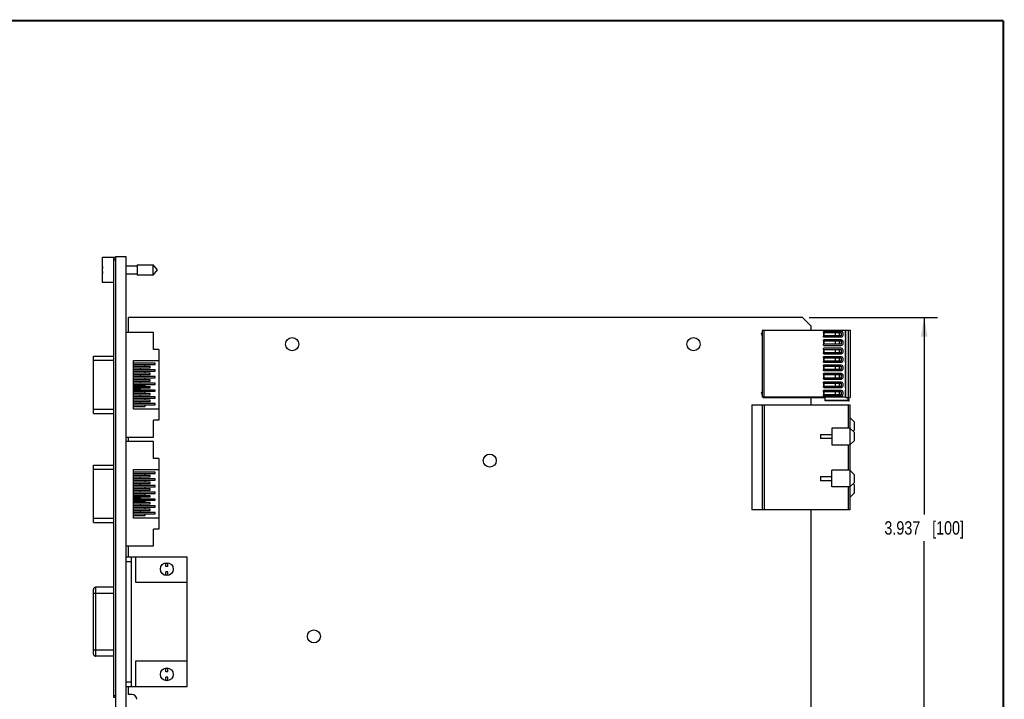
# Model space of a CAD drawing. Header units: inches. Extents: x 0.2 to 16.8, y 0.2 to 10.8.
# Tile 11 of 11: x 7.6 to 16.8, y 4.4 to 10.8. Entities that reach past the tile are written whole.
import ezdxf

# ---------------------------------------------------------------- set-up
doc = ezdxf.new("R2010")
doc.units = ezdxf.units.IN
doc.header["$LTSCALE"] = 0.935
doc.header["$MEASUREMENT"] = 0
doc.layers.get('0').update_dxf_attribs({"linetype": 'CONTINUOUS'})
doc.layers.add('DIMENSIONS', color=7, linetype='CONTINUOUS')
doc.styles.get("Standard").update_dxf_attribs({"font": 'txt', "width": 0.8})
doc.dimstyles.new('DIMSTYLE_1', dxfattribs={"dimtxt": 0.125, "dimasz": 0.18, "dimexe": 0.18, "dimexo": 0.0625, "dimgap": 0.09, "dimtad": 0, "dimtih": 1, "dimtoh": 1, "dimdec": 3, "dimzin": 4, "dimdsep": 46, "dimtxsty": 'STANDARD', "dimblk": '_FILLED', "dimblk1": '_FILLED', "dimblk2": '_FILLED', "dimcen": 0.09, "dimadec": 0, "dimazin": 0, "dimtp": 0.01, "dimtm": 0.01, "dimtfac": 1, "dimtdec": 3, "dimtofl": 0, "dimtmove": 0, "dimatfit": 3, "dimldrblk": '_FILLED', "dimfxl": 1, "dimtolj": 1, "dimtzin": 4, "dimarcsym": 0})

# ---------------------------------------------------------------- blocks, each defined once
blk = doc.blocks.new('_FILLED')
at = {"color": 0, "linetype": 'BYBLOCK'}
blk.add_solid([(0, 0), (-1, 0.174), (-1, -0.174)], dxfattribs=at)
blk = doc.blocks.new('*D0')
at = {"layer": 'DIMENSIONS', "color": 2, "linetype": 'CONTINUOUS'}
for p, q in [((14.9373, 7.9854), (16.1364, 7.9854)), ((16.0114, 7.9854), (16.0114, 6.1419)), ((16.0114, 4.0484), (16.0114, 5.8919)), ((14.9373, 4.0484), (16.1364, 4.0484))]:
    blk.add_line(p, q, dxfattribs=at)
at = {"layer": 'DIMENSIONS', "color": 2, "linetype": 'CONTINUOUS', "xscale": 0.18, "yscale": 0.18, "zscale": 0.18}
for p, rotation in [((16.0114, 7.9854), 90), ((16.0114, 4.0484), 270)]:
    blk.add_blockref('_FILLED', p, dxfattribs=dict(at, rotation=rotation))
at = {"layer": 'DIMENSIONS', "color": 2, "linetype": 'CONTINUOUS', "insert": (16.0114, 6.0794), "char_height": 0.125, "width": 1.125, "attachment_point": 2, "line_spacing_factor": 0.9}
blk.add_mtext('3.937{\\Ftxt.shx;\\W1.000000;\\H0.125000; }[100]', dxfattribs=at)

msp = doc.modelspace()

# ---------------------------------------------------------------- linework, layer by layer
at = {"color": 7, "linetype": 'CONTINUOUS'}
for p, q in [((8.3338, 8.3099), (8.3338, 8.5469)), ((8.3338, 8.5469), (8.4538, 8.5469)), ((8.4388, 4.4304), (8.4388, 8.5404)), ((8.4538, 8.5404), (8.4388, 8.5404)), ((8.4538, 8.5204), (8.4388, 8.5204)), ((8.4538, 8.5504), (8.4538, 4.1074)), ((8.5538, 8.5504), (8.4538, 8.5504)), ((8.5538, 4.1045), (8.5538, 8.5504)), ((8.6575, 8.4776), (8.6575, 8.3792)), ((8.6575, 8.4776), (8.8056, 8.4776)), ((8.8056, 8.3792), (8.8056, 8.4776)), ((8.8469, 8.4284), (8.8056, 8.4776)), ((8.3338, 8.4422), (8.3318, 8.4422)), ((8.3318, 8.4146), (8.3338, 8.4146)), ((8.6575, 8.4634), (8.5538, 8.4634)), ((8.5538, 8.3934), (8.6575, 8.3934)), ((8.8056, 8.3792), (8.6575, 8.3792)), ((8.8056, 8.3792), (8.8469, 8.4284)), ((8.4388, 8.3099), (8.3338, 8.3099)), ((8.5743, 7.8433), (8.5743, 7.9854)), ((14.8748, 7.9854), (8.5743, 7.9854)), ((14.9535, 7.9067), (14.8748, 7.9854)), ((8.8106, 7.8433), (8.5538, 7.8433)), ((8.8106, 7.6858), (8.8106, 7.8433)), ((15.2724, 7.8626), (14.4964, 7.8626)), ((14.4964, 7.8626), (14.4964, 7.2393)), ((14.5067, 7.8659), (15.3197, 7.8659)), ((14.5067, 7.8626), (14.5067, 7.8659)), ((14.513, 7.8626), (14.513, 7.2393)), ((14.9535, 7.9067), (14.9535, 7.8659)), ((15.0686, 7.8486), (15.0686, 7.8437)), ((15.0686, 7.8437), (15.237, 7.8437)), ((15.237, 7.8535), (15.0735, 7.8535)), ((15.0739, 7.8437), (15.0739, 7.8122)), ((15.0749, 7.8122), (15.0749, 7.8437)), ((15.1789, 7.8437), (15.1789, 7.8122)), ((15.1811, 7.8122), (15.1811, 7.8437)), ((15.2181, 7.8437), (15.2181, 7.8122)), ((15.237, 7.8437), (15.237, 7.8122)), ((15.2527, 7.8181), (15.2527, 7.8378)), ((15.2724, 7.8626), (15.2724, 7.8043)), ((15.2803, 7.236), (15.2803, 7.8659)), ((15.3039, 7.236), (15.3039, 7.8659)), ((15.3197, 7.8659), (15.3197, 7.236)), ((15.237, 7.8122), (15.0686, 7.8122)), ((15.0686, 7.8122), (15.0686, 7.8072)), ((15.0686, 7.7698), (15.0686, 7.7649)), ((15.0686, 7.7649), (15.237, 7.7649)), ((15.237, 7.7334), (15.0686, 7.7334)), ((15.0686, 7.7334), (15.0686, 7.7285)), ((15.0735, 7.8023), (15.237, 7.8023)), ((15.237, 7.7748), (15.0735, 7.7748)), ((15.0739, 7.7649), (15.0739, 7.7334)), ((15.0749, 7.7334), (15.0749, 7.7649)), ((15.1789, 7.7649), (15.1789, 7.7334)), ((15.1811, 7.7334), (15.1811, 7.7649)), ((15.2181, 7.7649), (15.2181, 7.7334)), ((15.237, 7.7649), (15.237, 7.7334)), ((15.2527, 7.7393), (15.2527, 7.759)), ((15.2724, 7.7728), (15.2724, 7.5681)), ((15.2783, 7.7984), (15.2803, 7.7984)), ((15.2803, 7.7787), (15.2783, 7.7787)), ((8.8598, 7.6858), (8.8106, 7.6858)), ((8.8598, 7.6858), (8.8598, 7.0244)), ((15.0686, 7.6911), (15.0686, 7.6862)), ((15.0686, 7.6862), (15.237, 7.6862)), ((15.237, 7.6547), (15.0686, 7.6547)), ((15.0686, 7.6547), (15.0686, 7.6498)), ((15.0735, 7.7236), (15.237, 7.7236)), ((15.237, 7.696), (15.0735, 7.696)), ((15.0735, 7.6448), (15.237, 7.6448)), ((15.0739, 7.6862), (15.0739, 7.6547)), ((15.0749, 7.6547), (15.0749, 7.6862)), ((15.1789, 7.6862), (15.1789, 7.6547)), ((15.1811, 7.6547), (15.1811, 7.6862)), ((15.2181, 7.6862), (15.2181, 7.6547)), ((15.237, 7.6862), (15.237, 7.6547)), ((15.2527, 7.6606), (15.2527, 7.6803)), ((8.2476, 7.0874), (8.2476, 7.6228)), ((8.2476, 7.6228), (8.4388, 7.6228)), ((8.4388, 7.5834), (8.2476, 7.5834)), ((8.6236, 7.1267), (8.6236, 7.5834)), ((8.6236, 7.5834), (8.8598, 7.5834)), ((8.8244, 7.5578), (8.6236, 7.5578)), ((8.6236, 7.546), (8.8244, 7.546)), ((8.8244, 7.546), (8.8244, 7.5578)), ((15.0686, 7.6124), (15.0686, 7.6074)), ((15.0686, 7.6074), (15.237, 7.6074)), ((15.237, 7.5759), (15.0686, 7.5759)), ((15.0686, 7.5759), (15.0686, 7.571)), ((15.237, 7.6173), (15.0735, 7.6173)), ((15.0735, 7.5661), (15.237, 7.5661)), ((15.0739, 7.6074), (15.0739, 7.5759)), ((15.0749, 7.5759), (15.0749, 7.6074)), ((15.1789, 7.6074), (15.1789, 7.5759)), ((15.1811, 7.5759), (15.1811, 7.6074)), ((15.2181, 7.6074), (15.2181, 7.5759)), ((15.237, 7.6074), (15.237, 7.5759)), ((15.2527, 7.5819), (15.2527, 7.6015)), ((15.2783, 7.5622), (15.2803, 7.5622)), ((8.7319, 7.5421), (8.6236, 7.5421)), ((8.6236, 7.5303), (8.7319, 7.5303)), ((8.7791, 7.5263), (8.6236, 7.5263)), ((8.6236, 7.5145), (8.7791, 7.5145)), ((8.6866, 7.5106), (8.6236, 7.5106)), ((8.6236, 7.4988), (8.6866, 7.4988)), ((8.8244, 7.4949), (8.6236, 7.4949)), ((8.6236, 7.483), (8.8244, 7.483)), ((8.7319, 7.4791), (8.6236, 7.4791)), ((8.6236, 7.4673), (8.7319, 7.4673)), ((8.7791, 7.4634), (8.6236, 7.4634)), ((8.6866, 7.4988), (8.6866, 7.5106)), ((8.7319, 7.5303), (8.7319, 7.5421)), ((8.7319, 7.4673), (8.7319, 7.4791)), ((8.7791, 7.5145), (8.7791, 7.5263)), ((8.7791, 7.4515), (8.7791, 7.4634)), ((8.8244, 7.483), (8.8244, 7.4949)), ((15.0686, 7.5336), (15.0686, 7.5287)), ((15.0686, 7.5287), (15.237, 7.5287)), ((15.237, 7.4972), (15.0686, 7.4972)), ((15.0686, 7.4972), (15.0686, 7.4923)), ((15.0686, 7.4549), (15.0686, 7.45)), ((15.237, 7.5385), (15.0735, 7.5385)), ((15.0735, 7.4874), (15.237, 7.4874)), ((15.237, 7.4598), (15.0735, 7.4598)), ((15.0739, 7.5287), (15.0739, 7.4972)), ((15.0749, 7.4972), (15.0749, 7.5287)), ((15.1789, 7.5287), (15.1789, 7.4972)), ((15.1811, 7.4972), (15.1811, 7.5287)), ((15.2181, 7.5287), (15.2181, 7.4972)), ((15.237, 7.5287), (15.237, 7.4972)), ((15.2527, 7.5031), (15.2527, 7.5228)), ((15.2724, 7.5366), (15.2724, 7.3319)), ((15.2803, 7.5425), (15.2783, 7.5425)), ((8.6236, 7.4515), (8.7791, 7.4515)), ((8.6866, 7.4476), (8.6236, 7.4476)), ((8.6236, 7.4358), (8.6866, 7.4358)), ((8.8244, 7.4319), (8.6236, 7.4319)), ((8.6236, 7.42), (8.8244, 7.42)), ((8.7319, 7.4161), (8.6236, 7.4161)), ((8.6236, 7.4043), (8.7319, 7.4043)), ((8.7791, 7.4004), (8.6236, 7.4004)), ((8.6236, 7.3886), (8.7791, 7.3886)), ((8.6866, 7.3846), (8.6236, 7.3846)), ((8.6236, 7.3728), (8.6866, 7.3728)), ((8.8244, 7.3689), (8.6236, 7.3689)), ((8.6866, 7.4358), (8.6866, 7.4476)), ((8.6866, 7.3728), (8.6866, 7.3846)), ((8.7319, 7.4043), (8.7319, 7.4161)), ((8.7791, 7.3886), (8.7791, 7.4004)), ((8.8244, 7.42), (8.8244, 7.4319)), ((8.8244, 7.3571), (8.8244, 7.3689)), ((15.0686, 7.45), (15.237, 7.45)), ((15.237, 7.4185), (15.0686, 7.4185)), ((15.0686, 7.4185), (15.0686, 7.4135)), ((15.0686, 7.3761), (15.0686, 7.3712)), ((15.0686, 7.3712), (15.237, 7.3712)), ((15.0735, 7.4086), (15.237, 7.4086)), ((15.237, 7.3811), (15.0735, 7.3811)), ((15.0739, 7.45), (15.0739, 7.4185)), ((15.0739, 7.3712), (15.0739, 7.3397)), ((15.0749, 7.4185), (15.0749, 7.45)), ((15.0749, 7.3397), (15.0749, 7.3712)), ((15.1789, 7.45), (15.1789, 7.4185)), ((15.1789, 7.3712), (15.1789, 7.3397)), ((15.1811, 7.4185), (15.1811, 7.45)), ((15.1811, 7.3397), (15.1811, 7.3712)), ((15.2181, 7.45), (15.2181, 7.4185)), ((15.2181, 7.3712), (15.2181, 7.3397)), ((15.237, 7.45), (15.237, 7.4185)), ((15.237, 7.3712), (15.237, 7.3397)), ((15.2527, 7.4244), (15.2527, 7.4441)), ((15.2527, 7.3456), (15.2527, 7.3653)), ((8.6236, 7.3571), (8.8244, 7.3571)), ((8.7319, 7.3531), (8.6236, 7.3531)), ((8.6236, 7.3413), (8.7319, 7.3413)), ((8.7791, 7.3374), (8.6236, 7.3374)), ((8.6236, 7.3256), (8.7791, 7.3256)), ((8.6866, 7.3216), (8.6236, 7.3216)), ((8.6236, 7.3098), (8.6866, 7.3098)), ((8.8244, 7.3059), (8.6236, 7.3059)), ((8.6236, 7.2941), (8.8244, 7.2941)), ((8.7319, 7.2901), (8.6236, 7.2901)), ((8.6236, 7.2783), (8.7319, 7.2783)), ((8.7791, 7.2744), (8.6236, 7.2744)), ((8.6866, 7.3098), (8.6866, 7.3216)), ((8.7319, 7.3413), (8.7319, 7.3531)), ((8.7319, 7.2783), (8.7319, 7.2901)), ((8.7791, 7.3256), (8.7791, 7.3374)), ((8.7791, 7.2626), (8.7791, 7.2744)), ((8.8244, 7.2941), (8.8244, 7.3059)), ((15.237, 7.3397), (15.0686, 7.3397)), ((15.0686, 7.3397), (15.0686, 7.3348)), ((15.0686, 7.2974), (15.0686, 7.2925)), ((15.0686, 7.2925), (15.237, 7.2925)), ((15.0735, 7.3299), (15.237, 7.3299)), ((15.237, 7.3023), (15.0735, 7.3023)), ((15.0739, 7.2925), (15.0739, 7.261)), ((15.0749, 7.261), (15.0749, 7.2925)), ((15.1789, 7.2925), (15.1789, 7.261)), ((15.1811, 7.261), (15.1811, 7.2925)), ((15.2181, 7.2925), (15.2181, 7.261)), ((15.237, 7.2925), (15.237, 7.261)), ((15.2527, 7.2669), (15.2527, 7.2866)), ((15.2724, 7.3004), (15.2724, 7.2393)), ((15.2783, 7.3259), (15.2803, 7.3259)), ((15.2803, 7.3063), (15.2783, 7.3063)), ((8.6236, 7.2626), (8.7791, 7.2626)), ((8.6866, 7.2586), (8.6236, 7.2586)), ((8.6236, 7.2468), (8.6866, 7.2468)), ((8.8244, 7.2429), (8.6236, 7.2429)), ((8.6236, 7.2311), (8.8244, 7.2311)), ((8.7319, 7.2271), (8.6236, 7.2271)), ((8.6236, 7.2153), (8.7319, 7.2153)), ((8.7791, 7.2114), (8.6236, 7.2114)), ((8.6236, 7.1996), (8.7791, 7.1996)), ((8.6866, 7.1956), (8.6236, 7.1956)), ((8.6236, 7.1838), (8.6866, 7.1838)), ((8.8244, 7.1799), (8.6236, 7.1799)), ((8.6866, 7.2468), (8.6866, 7.2586)), ((8.6866, 7.1838), (8.6866, 7.1956)), ((8.7319, 7.2153), (8.7319, 7.2271)), ((8.7791, 7.1996), (8.7791, 7.2114)), ((8.8244, 7.2311), (8.8244, 7.2429)), ((8.8244, 7.1681), (8.8244, 7.1799)), ((15.2724, 7.2393), (14.4964, 7.2393)), ((14.5067, 7.236), (14.5067, 7.2393)), ((14.5067, 7.236), (15.0874, 7.236)), ((14.9535, 7.236), (14.9535, 7.1671)), ((15.237, 7.261), (15.0686, 7.261)), ((15.0686, 7.261), (15.0686, 7.2561)), ((15.0735, 7.2511), (15.237, 7.2511)), ((15.0874, 7.2045), (15.0874, 7.236)), ((15.0874, 7.2124), (15.302, 7.2124)), ((15.3106, 7.2045), (15.0874, 7.2045)), ((15.2803, 7.236), (15.3197, 7.236)), ((15.302, 7.2124), (15.3, 7.236)), ((15.3106, 7.2045), (15.3079, 7.236)), ((8.2476, 7.1267), (8.4388, 7.1267)), ((8.2476, 7.0874), (8.4388, 7.0874)), ((8.6236, 7.1681), (8.8244, 7.1681)), ((8.7319, 7.1641), (8.6236, 7.1641)), ((8.6236, 7.1523), (8.7319, 7.1523)), ((8.8598, 7.1267), (8.6236, 7.1267)), ((8.7319, 7.1523), (8.7319, 7.1641)), ((14.4004, 7.1671), (15.3177, 7.1671)), ((14.4004, 7.1671), (14.4004, 6.1848)), ((14.4988, 6.1848), (14.4988, 7.1671)), ((14.5185, 6.1848), (14.5185, 7.1671)), ((15.3019, 7.1671), (15.3019, 6.9507)), ((15.3177, 7.1671), (15.3177, 6.1848)), ((8.8106, 6.8669), (8.8106, 7.0244)), ((8.8598, 7.0244), (8.8106, 7.0244)), ((15.3571, 7.0098), (15.3177, 7.0492)), ((15.3571, 7.0098), (15.3571, 6.931)), ((15.3177, 6.9507), (15.1484, 6.9507)), ((15.1484, 6.9507), (15.1484, 6.7933)), ((15.3571, 6.9114), (15.3177, 6.9507)), ((15.3472, 6.9212), (15.3571, 6.931)), ((15.3571, 6.9114), (15.3571, 6.8326)), ((8.5538, 6.8669), (8.8106, 6.8669)), ((8.8106, 6.8243), (8.5538, 6.8243)), ((8.5743, 6.8243), (8.5743, 6.8669)), ((8.8106, 6.6668), (8.8106, 6.8243)), ((15.0421, 6.8917), (15.1484, 6.8917)), ((15.0421, 6.8917), (15.0421, 6.8523)), ((15.1484, 6.8523), (15.0421, 6.8523)), ((15.3571, 6.8326), (15.3177, 6.7933)), ((15.1484, 6.7933), (15.3177, 6.7933)), ((15.3019, 6.7933), (15.3019, 6.557)), ((8.8598, 6.6668), (8.8106, 6.6668)), ((8.8598, 6.6668), (8.8598, 6.0054)), ((8.2476, 6.0684), (8.2476, 6.6038)), ((8.2476, 6.6038), (8.4388, 6.6038)), ((8.4388, 6.5644), (8.2476, 6.5644)), ((8.6236, 6.1077), (8.6236, 6.5644)), ((8.6236, 6.5644), (8.8598, 6.5644)), ((8.8244, 6.5388), (8.6236, 6.5388)), ((8.8244, 6.527), (8.8244, 6.5388)), ((15.3177, 6.557), (15.1484, 6.557)), ((15.1484, 6.3996), (15.1484, 6.557)), ((15.3177, 6.557), (15.3571, 6.5177)), ((8.6236, 6.527), (8.8244, 6.527)), ((8.7319, 6.5231), (8.6236, 6.5231)), ((8.6236, 6.5113), (8.7319, 6.5113)), ((8.7791, 6.5073), (8.6236, 6.5073)), ((8.6236, 6.4955), (8.7791, 6.4955)), ((8.6866, 6.4916), (8.6236, 6.4916)), ((8.6236, 6.4798), (8.6866, 6.4798)), ((8.8244, 6.4759), (8.6236, 6.4759)), ((8.6236, 6.464), (8.8244, 6.464)), ((8.7319, 6.4601), (8.6236, 6.4601)), ((8.6236, 6.4483), (8.7319, 6.4483)), ((8.7791, 6.4444), (8.6236, 6.4444)), ((8.6866, 6.4798), (8.6866, 6.4916)), ((8.7319, 6.5113), (8.7319, 6.5231)), ((8.7319, 6.4483), (8.7319, 6.4601)), ((8.7791, 6.4955), (8.7791, 6.5073)), ((8.7791, 6.4325), (8.7791, 6.4444)), ((8.8244, 6.464), (8.8244, 6.4759)), ((15.0421, 6.498), (15.1484, 6.498)), ((15.0421, 6.498), (15.0421, 6.4586)), ((15.1484, 6.4586), (15.0421, 6.4586)), ((15.3571, 6.5177), (15.3571, 6.4389)), ((8.6236, 6.4325), (8.7791, 6.4325)), ((8.6866, 6.4286), (8.6236, 6.4286)), ((8.6236, 6.4168), (8.6866, 6.4168)), ((8.8244, 6.4129), (8.6236, 6.4129)), ((8.6236, 6.401), (8.8244, 6.401)), ((8.7319, 6.3971), (8.6236, 6.3971)), ((8.6236, 6.3853), (8.7319, 6.3853)), ((8.7791, 6.3814), (8.6236, 6.3814)), ((8.6236, 6.3696), (8.7791, 6.3696)), ((8.6866, 6.3656), (8.6236, 6.3656)), ((8.6236, 6.3538), (8.6866, 6.3538)), ((8.8244, 6.3499), (8.6236, 6.3499)), ((8.6866, 6.4168), (8.6866, 6.4286)), ((8.6866, 6.3538), (8.6866, 6.3656)), ((8.7319, 6.3853), (8.7319, 6.3971)), ((8.7791, 6.3696), (8.7791, 6.3814)), ((8.8244, 6.401), (8.8244, 6.4129)), ((8.8244, 6.3381), (8.8244, 6.3499)), ((15.3177, 6.3996), (15.1484, 6.3996)), ((15.3019, 6.3996), (15.3019, 6.1848)), ((15.3571, 6.4389), (15.3177, 6.3996)), ((15.3571, 6.4192), (15.3472, 6.4291)), ((15.3571, 6.4192), (15.3571, 6.3405)), ((8.6236, 6.3381), (8.8244, 6.3381)), ((8.7319, 6.3341), (8.6236, 6.3341)), ((8.6236, 6.3223), (8.7319, 6.3223)), ((8.7791, 6.3184), (8.6236, 6.3184)), ((8.6236, 6.3066), (8.7791, 6.3066)), ((8.6866, 6.3026), (8.6236, 6.3026)), ((8.6236, 6.2908), (8.6866, 6.2908)), ((8.8244, 6.2869), (8.6236, 6.2869)), ((8.6236, 6.2751), (8.8244, 6.2751)), ((8.7319, 6.2711), (8.6236, 6.2711)), ((8.6236, 6.2593), (8.7319, 6.2593)), ((8.6866, 6.2908), (8.6866, 6.3026)), ((8.7319, 6.3223), (8.7319, 6.3341)), ((8.7319, 6.2593), (8.7319, 6.2711)), ((8.7791, 6.3066), (8.7791, 6.3184)), ((8.8244, 6.2751), (8.8244, 6.2869)), ((15.3177, 6.3011), (15.3571, 6.3405)), ((8.7791, 6.2554), (8.6236, 6.2554)), ((8.6236, 6.2436), (8.7791, 6.2436)), ((8.6866, 6.2396), (8.6236, 6.2396)), ((8.6236, 6.2278), (8.6866, 6.2278)), ((8.8244, 6.2239), (8.6236, 6.2239)), ((8.6236, 6.2121), (8.8244, 6.2121)), ((8.7319, 6.2081), (8.6236, 6.2081)), ((8.6236, 6.1963), (8.7319, 6.1963)), ((8.7791, 6.1924), (8.6236, 6.1924)), ((8.6236, 6.1806), (8.7791, 6.1806)), ((8.6866, 6.1766), (8.6236, 6.1766)), ((8.6236, 6.1648), (8.6866, 6.1648)), ((8.6866, 6.2278), (8.6866, 6.2396)), ((8.6866, 6.1648), (8.6866, 6.1766)), ((8.7319, 6.1963), (8.7319, 6.2081)), ((8.7791, 6.2436), (8.7791, 6.2554)), ((8.7791, 6.1806), (8.7791, 6.1924)), ((8.8244, 6.2121), (8.8244, 6.2239)), ((15.3177, 6.1848), (14.4004, 6.1848)), ((14.9535, 6.1848), (14.9535, 4.1271)), ((8.2476, 6.1077), (8.4388, 6.1077)), ((8.8244, 6.1609), (8.6236, 6.1609)), ((8.6236, 6.1491), (8.8244, 6.1491)), ((8.7319, 6.1451), (8.6236, 6.1451)), ((8.6236, 6.1333), (8.7319, 6.1333)), ((8.8598, 6.1077), (8.6236, 6.1077)), ((8.7319, 6.1333), (8.7319, 6.1451)), ((8.8244, 6.1491), (8.8244, 6.1609)), ((8.2476, 6.0684), (8.4388, 6.0684)), ((8.8106, 5.8479), (8.8106, 6.0054)), ((8.8598, 6.0054), (8.8106, 6.0054)), ((8.5538, 5.8479), (8.8106, 5.8479)), ((8.5743, 5.7464), (8.5743, 5.8479)), ((8.5538, 5.7464), (9.1223, 5.7464)), ((8.6038, 4.5334), (8.6038, 5.7464)), ((8.6438, 5.5064), (8.6438, 5.7464)), ((9.1223, 4.5334), (9.1223, 5.7464)), ((8.6038, 5.7014), (8.5538, 5.7014)), ((8.9238, 5.6569), (8.9238, 5.6889)), ((8.9238, 5.6889), (8.9438, 5.6889)), ((8.9438, 5.6569), (8.9238, 5.6569)), ((8.9438, 5.6569), (8.9438, 5.6889)), ((8.9238, 5.5749), (8.9238, 5.6069)), ((8.9438, 5.6069), (8.9238, 5.6069)), ((8.9438, 5.5749), (8.9238, 5.5749)), ((8.9438, 5.5749), (8.9438, 5.6069)), ((8.2478, 4.837), (8.2478, 5.4418)), ((8.2678, 5.4618), (8.2678, 4.817)), ((8.4388, 5.4618), (8.2678, 5.4618)), ((9.1223, 5.5064), (8.6438, 5.5064)), ((8.4388, 5.4028), (8.2478, 5.4028)), ((8.2478, 4.876), (8.4388, 4.876)), ((8.4388, 4.817), (8.2678, 4.817)), ((8.6438, 4.5334), (8.6438, 4.7734)), ((8.6438, 4.7734), (9.1223, 4.7734)), ((8.9238, 4.6729), (8.9238, 4.7049)), ((8.9238, 4.7049), (8.9438, 4.7049)), ((8.9438, 4.6729), (8.9438, 4.7049)), ((8.9438, 4.6729), (8.9238, 4.6729)), ((8.9238, 4.5909), (8.9238, 4.6229)), ((8.9438, 4.6229), (8.9238, 4.6229)), ((8.9438, 4.5909), (8.9438, 4.6229)), ((8.5538, 4.5784), (8.6038, 4.5784)), ((8.5538, 4.5334), (9.1223, 4.5334)), ((8.5743, 4.4584), (8.5743, 4.5334)), ((8.9438, 4.5909), (8.9238, 4.5909)), ((8.4388, 4.4504), (8.4538, 4.4504)), ((8.4538, 4.4304), (8.4388, 4.4304)), ((8.6073, 4.4584), (8.5743, 4.4584))]:
    msp.add_line(p, q, dxfattribs=at)
at = {"color": 7, "linetype": 'CONTINUOUS', "const_width": 0.02}
for points in [[(16.75, 10.7586), (0.25, 10.7586)], [(16.75, 0.2586), (16.75, 10.7586)]]:
    msp.add_lwpolyline(points, dxfattribs=at)
at = {"color": 7, "linetype": 'CONTINUOUS'}
for centre, radius in [((10.1055, 7.7349), 0.0617), ((13.8555, 7.7349), 0.0617), ((11.9514, 6.6459), 0.061), ((8.9338, 5.6319), 0.06), ((10.3084, 5.0029), 0.061), ((8.9338, 4.6479), 0.06)]:
    msp.add_circle(centre, radius, dxfattribs=at)
for centre, radius, start, end in [((8.6442, 8.4284), 0.3127, 173.89527, 177.47432), ((8.6442, 8.4284), 0.3127, 182.52568, 186.10473), ((14.5008, 7.8279), 0.012, 111.70632, 248.28238), ((15.0735, 7.8486), 0.00492, 90.00363, 179.99975), ((15.237, 7.8378), 0.0157, 359.99947, 89.99741), ((15.0735, 7.8072), 0.00492, 179.99993, 269.98448), ((15.0735, 7.7698), 0.00492, 90.00363, 179.99975), ((15.237, 7.8181), 0.0157, 269.99339, 359.99944), ((15.237, 7.759), 0.0157, 359.99947, 89.99741), ((15.237, 7.7393), 0.0157, 269.99339, 359.99944), ((15.2783, 7.8043), 0.00591, 179.99954, 270.00028), ((15.2783, 7.7728), 0.00591, 90.00415, 179.96514), ((15.0735, 7.7285), 0.00492, 179.99993, 269.98448), ((15.0735, 7.6911), 0.00492, 90.00363, 179.99975), ((15.0735, 7.6498), 0.00492, 179.99993, 269.98448), ((15.237, 7.6803), 0.0157, 359.99947, 89.99741), ((15.237, 7.6606), 0.0157, 269.99339, 359.99944), ((15.0735, 7.6124), 0.00492, 90.00363, 179.99975), ((15.0735, 7.571), 0.00492, 179.99993, 269.98448), ((15.237, 7.6015), 0.0157, 359.99947, 89.99741), ((15.237, 7.5819), 0.0157, 269.99339, 359.99944), ((15.2783, 7.5681), 0.00591, 179.97983, 270.00028), ((15.0735, 7.5336), 0.00492, 90.00363, 179.99975), ((15.0735, 7.4923), 0.00492, 179.99993, 269.98448), ((15.0735, 7.4549), 0.00492, 90.00363, 179.99975), ((15.237, 7.5228), 0.0157, 359.99947, 89.99741), ((15.237, 7.5031), 0.0157, 269.99339, 359.99944), ((15.237, 7.4441), 0.0157, 359.99947, 89.99741), ((15.2783, 7.5366), 0.00591, 90.00415, 179.99587), ((15.0735, 7.4135), 0.00492, 179.99993, 269.98448), ((15.0735, 7.3761), 0.00492, 90.00363, 179.99975), ((15.237, 7.4244), 0.0157, 269.99339, 359.99944), ((15.237, 7.3653), 0.0157, 359.99947, 89.99741), ((14.5008, 7.2767), 0.012, 111.70425, 248.28445), ((15.0735, 7.3348), 0.00492, 179.99993, 269.98448), ((15.0735, 7.2974), 0.00492, 90.00363, 179.99975), ((15.237, 7.3456), 0.0157, 269.99339, 359.99944), ((15.237, 7.2866), 0.0157, 359.99947, 89.99741), ((15.2783, 7.3319), 0.00591, 179.99521, 270.00028), ((15.2783, 7.3004), 0.00591, 90.00415, 179.9987), ((15.0735, 7.2561), 0.00492, 179.99993, 269.98448), ((15.237, 7.2669), 0.0157, 269.99339, 359.99944), ((8.2678, 5.4418), 0.02, 90, 180.00004), ((8.2678, 4.837), 0.02, 179.99996, 270), ((8.6073, 4.4114), 0.047, 3.74586, 90)]:
    msp.add_arc(centre, radius, start, end, dxfattribs=at)
msp.add_open_spline([(15.302, 7.2124), (15.3021, 7.2117), (15.3024, 7.2105), (15.3031, 7.2088), (15.3041, 7.2074), (15.3056, 7.206), (15.3078, 7.2048), (15.3097, 7.2045), (15.3106, 7.2045)], degree=3, knots=[0, 0, 0, 0, 0.149557, 0.293576, 0.427519, 0.553037, 0.784053, 1, 1, 1, 1], dxfattribs=at)

# ---------------------------------------------------------------- dimensions: what is measured, and where the dimension line sits
at = {"layer": 'DIMENSIONS', "color": 2, "linetype": 'CONTINUOUS'}
dim = msp.add_linear_dim(base=(16.0114, 7.9854), p1=(14.9373, 4.0484), p2=(14.9373, 7.9854), angle=90, dimstyle='DIMSTYLE_1', dxfattribs=at)
dim.commit()
dim.dimension.update_dxf_attribs({"geometry": '*D0', "text_midpoint": (15.8614, 6.0169), "dimtype": 160})

doc.saveas('drawing.dxf')
